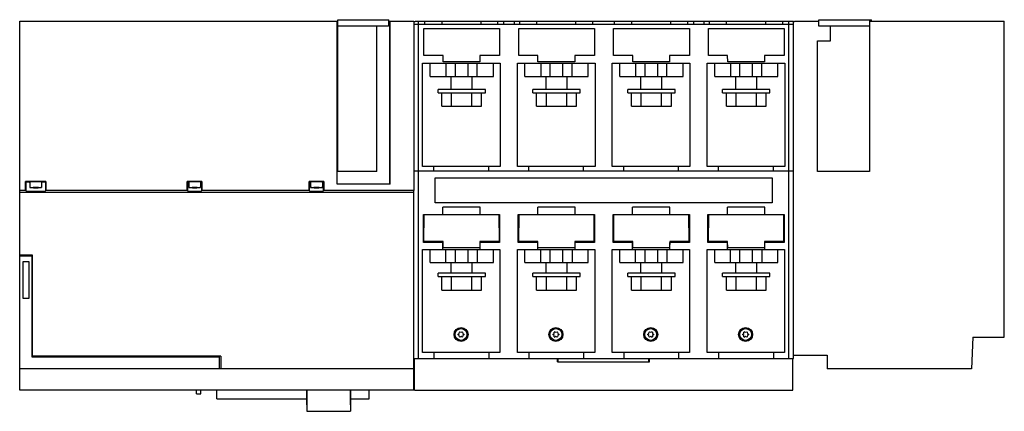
# Model space of a CAD drawing. Header units: millimetres. Extents: x 63 to 530, y 327 to 512.
import ezdxf

# ---------------------------------------------------------------- set-up
doc = ezdxf.new("R2010")
doc.units = ezdxf.units.MM
doc.header["$LTSCALE"] = 54.433295
doc.layers.get('0').update_dxf_attribs({"linetype": 'CONTINUOUS'})

msp = doc.modelspace()

# ---------------------------------------------------------------- linework, layer by layer
at = {"color": 7, "linetype": 'Continuous'}
for p, q in [((62.69, 336.77), (62.69, 511.77)), ((62.69, 511.77), (213.69, 511.77)), ((213.29, 434.42), (213.29, 511.77)), ((213.69, 440.47), (213.69, 512.47)), ((213.69, 512.47), (237.79, 512.47)), ((237.69, 509.47), (213.69, 509.47)), ((232.19, 440.47), (232.19, 509.47)), ((237.69, 512.47), (237.69, 509.47)), ((237.69, 511.77), (249.71, 511.77)), ((237.79, 511.77), (237.79, 512.47)), ((238.3, 434.42), (238.3, 511.77)), ((238.42, 434.42), (238.42, 511.77)), ((249.71, 511.77), (249.71, 431.42)), ((249.74, 511.57), (250.23, 511.57)), ((249.74, 510.27), (429.74, 510.27)), ((250.23, 511.57), (250.23, 511.77)), ((250.23, 511.77), (429.79, 511.77)), ((251.84, 510.27), (251.84, 511.77)), ((251.94, 351.77), (251.94, 510.27)), ((254.77, 511.77), (254.77, 510.27)), ((263.05, 510.27), (263.05, 511.77)), ((281.44, 511.77), (281.44, 510.27)), ((289.6, 510.27), (289.6, 511.77)), ((292.29, 511.77), (292.29, 510.27)), ((297.29, 511.77), (297.29, 510.27)), ((299.89, 510.27), (299.89, 511.77)), ((308.05, 510.27), (308.05, 511.77)), ((326.44, 511.77), (326.44, 510.27)), ((334.6, 510.27), (334.6, 511.77)), ((344.89, 510.27), (344.89, 511.77)), ((353.05, 510.27), (353.05, 511.77)), ((371.44, 511.77), (371.44, 510.27)), ((379.6, 510.27), (379.6, 511.77)), ((382.29, 511.77), (382.29, 510.27)), ((387.29, 511.77), (387.29, 510.27)), ((389.89, 510.27), (389.89, 511.77)), ((398.05, 510.27), (398.05, 511.77)), ((416.43, 511.77), (416.43, 510.27)), ((424.72, 510.27), (424.72, 511.77)), ((427.54, 351.77), (427.54, 510.27)), ((427.64, 510.27), (427.64, 511.77)), ((429.74, 511.57), (430.31, 511.57)), ((429.74, 351.77), (429.74, 511.57)), ((429.79, 511.77), (429.77, 511.57)), ((430.31, 511.77), (441.79, 511.77)), ((430.31, 511.77), (430.31, 511.57)), ((441.79, 512.47), (466.79, 512.47)), ((441.79, 509.47), (441.79, 512.47)), ((465.79, 509.47), (441.79, 509.47)), ((447.29, 502.47), (447.29, 509.47)), ((465.79, 512.47), (465.79, 440.47)), ((465.79, 511.77), (529.79, 511.77)), ((466.79, 511.77), (466.79, 512.47)), ((529.79, 361.77), (529.79, 511.77)), ((254.44, 495.47), (254.44, 508.27)), ((254.44, 508.27), (290.38, 508.27)), ((290.38, 508.27), (290.38, 495.47)), ((299.44, 495.47), (299.44, 508.27)), ((299.44, 508.27), (335.38, 508.27)), ((335.38, 508.27), (335.38, 495.47)), ((344.44, 495.47), (344.44, 508.27)), ((344.44, 508.27), (380.38, 508.27)), ((380.38, 508.27), (380.38, 495.47)), ((389.44, 495.47), (389.44, 508.27)), ((389.44, 508.27), (425.38, 508.27)), ((425.38, 508.27), (425.38, 495.47)), ((441.18, 502.47), (447.29, 502.47)), ((441.2, 440.47), (441.18, 502.47)), ((263.54, 495.47), (254.44, 495.47)), ((263.57, 492.47), (263.54, 495.47)), ((281.04, 495.47), (281.02, 492.47)), ((290.38, 495.47), (281.04, 495.47)), ((308.54, 495.47), (299.44, 495.47)), ((308.57, 492.47), (308.54, 495.47)), ((326.04, 495.47), (326.02, 492.47)), ((335.38, 495.47), (326.04, 495.47)), ((353.54, 495.47), (344.44, 495.47)), ((353.57, 492.47), (353.54, 495.47)), ((371.04, 495.47), (371.02, 492.47)), ((380.38, 495.47), (371.04, 495.47)), ((398.54, 495.47), (389.44, 495.47)), ((398.57, 492.47), (398.54, 495.47)), ((416.04, 495.47), (416.02, 492.47)), ((425.38, 495.47), (416.04, 495.47)), ((253.82, 442.76), (253.82, 491.77)), ((253.82, 491.77), (290.66, 491.77)), ((257.39, 485.47), (257.39, 491.77)), ((281.02, 492.47), (263.57, 492.47)), ((265.02, 485.47), (265.02, 491.77)), ((269.39, 485.47), (269.39, 491.77)), ((275.39, 485.47), (275.39, 491.77)), ((279.75, 485.47), (279.75, 491.77)), ((287.39, 485.47), (287.39, 491.77)), ((290.66, 491.77), (290.66, 442.76)), ((298.82, 442.76), (298.82, 491.77)), ((298.82, 491.77), (335.66, 491.77)), ((302.39, 485.47), (302.39, 491.77)), ((326.02, 492.47), (308.57, 492.47)), ((310.02, 485.47), (310.02, 491.77)), ((314.39, 485.47), (314.39, 491.77)), ((320.39, 485.47), (320.39, 491.77)), ((324.75, 485.47), (324.75, 491.77)), ((332.39, 485.47), (332.39, 491.77)), ((335.66, 491.77), (335.66, 442.76)), ((343.82, 442.76), (343.82, 491.77)), ((343.82, 491.77), (380.66, 491.77)), ((347.39, 485.47), (347.39, 491.77)), ((371.02, 492.47), (353.57, 492.47)), ((355.02, 485.47), (355.02, 491.77)), ((359.39, 485.47), (359.39, 491.77)), ((365.39, 485.47), (365.39, 491.77)), ((369.75, 485.47), (369.75, 491.77)), ((377.39, 485.47), (377.39, 491.77)), ((380.66, 491.77), (380.66, 442.76)), ((388.82, 491.77), (425.66, 491.77)), ((388.82, 442.76), (388.82, 491.77)), ((392.39, 485.47), (392.39, 491.77)), ((416.02, 492.47), (398.57, 492.47)), ((400.02, 485.47), (400.02, 491.77)), ((404.39, 485.47), (404.39, 491.77)), ((410.39, 485.47), (410.39, 491.77)), ((414.75, 485.47), (414.75, 491.77)), ((422.39, 485.47), (422.39, 491.77)), ((425.66, 491.77), (425.66, 442.76)), ((257.39, 485.47), (287.39, 485.47)), ((267.39, 479.42), (267.39, 485.47)), ((277.39, 479.42), (277.39, 485.47)), ((302.39, 485.47), (332.39, 485.47)), ((312.39, 479.42), (312.39, 485.47)), ((322.39, 479.42), (322.39, 485.47)), ((347.39, 485.47), (377.39, 485.47)), ((357.39, 479.42), (357.39, 485.47)), ((367.39, 479.42), (367.39, 485.47)), ((392.39, 485.47), (422.39, 485.47)), ((402.39, 479.42), (402.39, 485.47)), ((412.39, 479.42), (412.39, 485.47)), ((261.18, 477.82), (261.18, 479.42)), ((283.6, 479.42), (261.18, 479.42)), ((261.18, 477.82), (283.6, 477.82)), ((262.94, 471.42), (262.94, 477.82)), ((267.56, 471.42), (267.56, 477.82)), ((277.23, 471.42), (277.23, 477.82)), ((281.84, 471.42), (281.84, 477.82)), ((283.6, 477.82), (283.6, 479.42)), ((306.18, 477.82), (306.18, 479.42)), ((328.6, 479.42), (306.18, 479.42)), ((306.18, 477.82), (328.6, 477.82)), ((307.94, 471.42), (307.94, 477.82)), ((312.56, 471.42), (312.56, 477.82)), ((322.23, 471.42), (322.23, 477.82)), ((326.84, 471.42), (326.84, 477.82)), ((328.6, 477.82), (328.6, 479.42)), ((351.18, 477.82), (351.18, 479.42)), ((373.6, 479.42), (351.18, 479.42)), ((351.18, 477.82), (373.6, 477.82)), ((352.94, 471.42), (352.94, 477.82)), ((357.56, 471.42), (357.56, 477.82)), ((367.23, 471.42), (367.23, 477.82)), ((371.84, 471.42), (371.84, 477.82)), ((373.6, 477.82), (373.6, 479.42)), ((418.6, 479.42), (396.18, 479.42)), ((396.18, 477.82), (396.18, 479.42)), ((396.18, 477.82), (418.6, 477.82)), ((397.94, 471.42), (397.94, 477.82)), ((402.56, 471.42), (402.56, 477.82)), ((412.23, 471.42), (412.23, 477.82)), ((416.84, 471.42), (416.84, 477.82)), ((418.6, 477.82), (418.6, 479.42)), ((262.94, 471.42), (281.84, 471.42)), ((307.94, 471.42), (326.84, 471.42)), ((352.94, 471.42), (371.84, 471.42)), ((397.94, 471.42), (416.84, 471.42)), ((232.19, 440.47), (213.69, 440.47)), ((249.74, 440.7), (429.74, 440.7)), ((290.66, 442.76), (253.82, 442.76)), ((259.24, 440.7), (259.24, 442.76)), ((285.24, 440.7), (285.24, 442.76)), ((335.66, 442.76), (298.82, 442.76)), ((304.24, 440.7), (304.24, 442.76)), ((330.24, 440.7), (330.24, 442.76)), ((380.66, 442.76), (343.82, 442.76)), ((349.24, 440.7), (349.24, 442.76)), ((375.24, 440.7), (375.24, 442.76)), ((425.66, 442.76), (388.82, 442.76)), ((394.24, 440.7), (394.24, 442.76)), ((420.24, 440.7), (420.24, 442.76)), ((465.79, 440.47), (441.2, 440.47)), ((65.47, 431.42), (65.47, 435.66)), ((65.69, 435.43), (65.47, 435.66)), ((75.12, 435.66), (65.47, 435.66)), ((65.69, 431.2), (65.69, 435.43)), ((67.49, 435.43), (67.49, 432.83)), ((73.09, 435.43), (73.09, 432.83)), ((75.12, 435.66), (74.89, 435.43)), ((74.89, 435.43), (74.89, 431.2)), ((75.12, 435.66), (75.12, 431.42)), ((142.22, 431.42), (142.21, 435.66)), ((142.44, 435.43), (142.21, 435.66)), ((149.17, 435.66), (142.21, 435.66)), ((142.44, 431.2), (142.44, 435.43)), ((142.89, 435.43), (142.89, 432.83)), ((148.49, 435.43), (148.49, 432.83)), ((149.17, 435.66), (148.94, 435.43)), ((148.94, 435.43), (148.94, 431.2)), ((149.17, 435.66), (149.17, 431.42)), ((200.02, 431.42), (200.02, 435.66)), ((200.24, 435.43), (200.02, 435.66)), ((206.97, 435.66), (200.02, 435.66)), ((200.24, 431.2), (200.24, 435.43)), ((200.69, 435.43), (200.69, 432.83)), ((206.29, 435.43), (206.29, 432.83)), ((206.97, 435.66), (206.74, 435.43)), ((206.74, 435.43), (206.74, 431.2)), ((206.97, 435.66), (206.97, 431.42)), ((238.42, 434.42), (213.29, 434.42)), ((259.74, 425.52), (259.74, 437.52)), ((259.74, 437.52), (419.74, 437.52)), ((419.74, 437.52), (419.74, 425.52)), ((65.47, 431.42), (62.69, 431.42)), ((62.69, 430.72), (249.73, 430.72)), ((65.47, 431.42), (65.69, 431.2)), ((70.02, 432.87), (70.02, 432.79)), ((70.56, 432.79), (70.56, 432.87)), ((74.89, 431.2), (75.12, 431.42)), ((142.22, 431.42), (75.12, 431.42)), ((142.22, 431.42), (142.44, 431.2)), ((145.42, 432.87), (145.42, 432.79)), ((145.96, 432.79), (145.96, 432.87)), ((148.94, 431.2), (149.17, 431.42)), ((200.02, 431.42), (149.17, 431.42)), ((200.02, 431.42), (200.24, 431.2)), ((203.22, 432.87), (203.22, 432.79)), ((203.76, 432.79), (203.76, 432.87)), ((206.74, 431.2), (206.97, 431.42)), ((249.71, 431.42), (206.97, 431.42)), ((249.74, 336.77), (249.74, 431.42)), ((419.74, 425.52), (259.74, 425.52)), ((263.44, 420.02), (263.44, 423.52)), ((281.14, 423.52), (263.44, 423.52)), ((281.14, 420.02), (281.14, 423.52)), ((308.44, 420.02), (308.44, 423.52)), ((326.14, 423.52), (308.44, 423.52)), ((326.14, 420.02), (326.14, 423.52)), ((371.14, 423.52), (353.44, 423.52)), ((353.44, 420.02), (353.44, 423.52)), ((371.14, 420.02), (371.14, 423.52)), ((416.14, 423.52), (398.44, 423.52)), ((398.44, 420.02), (398.44, 423.52)), ((416.14, 420.02), (416.14, 423.52)), ((254.22, 406.78), (254.21, 420.01)), ((254.21, 420.01), (254.59, 420.01)), ((254.47, 407.22), (254.59, 420.02)), ((254.59, 420.02), (290.01, 420.02)), ((290.01, 420.02), (290.12, 407.22)), ((290.01, 420.01), (290.38, 420.01)), ((290.38, 420.01), (290.38, 406.78)), ((299.21, 420.01), (299.59, 420.01)), ((299.22, 406.78), (299.21, 420.01)), ((299.48, 407.22), (299.59, 420.02)), ((299.59, 420.02), (335.01, 420.02)), ((335.01, 420.02), (335.12, 407.22)), ((335.01, 420.01), (335.38, 420.01)), ((335.38, 420.01), (335.38, 406.78)), ((344.21, 420.01), (344.59, 420.01)), ((344.22, 406.78), (344.21, 420.01)), ((344.48, 407.22), (344.59, 420.02)), ((344.59, 420.02), (380.01, 420.02)), ((380.01, 420.02), (380.12, 407.22)), ((380.01, 420.01), (380.38, 420.01)), ((380.38, 420.01), (380.38, 406.78)), ((389.21, 420.01), (389.59, 420.01)), ((389.22, 406.78), (389.21, 420.01)), ((389.48, 407.22), (389.59, 420.02)), ((389.59, 420.02), (425.01, 420.02)), ((425.01, 420.02), (425.12, 407.22)), ((425.01, 420.01), (425.38, 420.01)), ((425.38, 420.01), (425.38, 406.78)), ((263.44, 406.78), (254.22, 406.78)), ((263.54, 407.22), (254.47, 407.22)), ((263.44, 403.52), (263.44, 406.78)), ((263.57, 404.22), (263.54, 407.22)), ((281.05, 407.22), (281.02, 404.22)), ((290.12, 407.22), (281.05, 407.22)), ((281.14, 403.52), (281.14, 406.78)), ((290.38, 406.78), (281.14, 406.78)), ((308.44, 406.78), (299.22, 406.78)), ((308.55, 407.22), (299.48, 407.22)), ((308.44, 403.52), (308.44, 406.78)), ((308.57, 404.22), (308.55, 407.22)), ((326.05, 407.22), (326.02, 404.22)), ((335.12, 407.22), (326.05, 407.22)), ((335.38, 406.78), (326.14, 406.78)), ((326.14, 403.52), (326.14, 406.78)), ((353.44, 406.78), (344.22, 406.78)), ((353.55, 407.22), (344.48, 407.22)), ((353.44, 403.52), (353.44, 406.78)), ((353.58, 404.22), (353.55, 407.22)), ((371.05, 407.22), (371.03, 404.22)), ((380.12, 407.22), (371.05, 407.22)), ((380.38, 406.78), (371.14, 406.78)), ((371.14, 403.52), (371.14, 406.78)), ((398.44, 406.78), (389.22, 406.78)), ((398.55, 407.22), (389.48, 407.22)), ((398.44, 403.52), (398.44, 406.78)), ((398.58, 404.22), (398.55, 407.22)), ((416.05, 407.22), (416.03, 404.22)), ((425.12, 407.22), (416.05, 407.22)), ((425.38, 406.78), (416.14, 406.78)), ((416.14, 403.52), (416.14, 406.78)), ((253.82, 354.5), (253.82, 403.52)), ((253.82, 403.52), (290.49, 403.52)), ((257.39, 397.22), (257.39, 403.52)), ((281.02, 404.22), (263.57, 404.22)), ((264.89, 397.22), (264.89, 403.52)), ((269.39, 397.22), (269.39, 403.52)), ((275.39, 397.22), (275.39, 403.52)), ((279.89, 397.22), (279.89, 403.52)), ((287.39, 397.22), (287.39, 403.52)), ((290.49, 403.52), (290.49, 354.5)), ((298.82, 403.52), (335.49, 403.52)), ((298.82, 354.5), (298.82, 403.52)), ((302.39, 397.22), (302.39, 403.52)), ((326.02, 404.22), (308.57, 404.22)), ((309.89, 397.22), (309.89, 403.52)), ((314.39, 397.22), (314.39, 403.52)), ((320.39, 397.22), (320.39, 403.52)), ((324.89, 397.22), (324.89, 403.52)), ((332.39, 397.22), (332.39, 403.52)), ((335.49, 403.52), (335.49, 354.5)), ((343.82, 403.52), (380.49, 403.52)), ((343.82, 354.5), (343.82, 403.52)), ((347.39, 397.22), (347.39, 403.52)), ((371.03, 404.22), (353.58, 404.22)), ((354.89, 397.22), (354.89, 403.52)), ((359.39, 397.22), (359.39, 403.52)), ((365.39, 397.22), (365.39, 403.52)), ((369.89, 397.22), (369.89, 403.52)), ((377.39, 397.22), (377.39, 403.52)), ((380.49, 403.52), (380.49, 354.5)), ((388.82, 403.52), (425.49, 403.52)), ((388.82, 354.5), (388.82, 403.52)), ((392.39, 397.22), (392.39, 403.52)), ((416.03, 404.22), (398.58, 404.22)), ((399.89, 397.22), (399.89, 403.52)), ((404.39, 397.22), (404.39, 403.52)), ((410.39, 397.22), (410.39, 403.52)), ((414.89, 397.22), (414.89, 403.52)), ((422.39, 397.22), (422.39, 403.52)), ((425.49, 403.52), (425.49, 354.5)), ((68.72, 400.77), (62.69, 400.77)), ((62.69, 400.47), (68.49, 400.47)), ((64.34, 380.12), (64.34, 397.82)), ((64.34, 397.82), (67.05, 397.82)), ((64.99, 400.47), (64.99, 400.77)), ((67.05, 397.82), (67.05, 380.12)), ((68.49, 400.47), (68.49, 352.57)), ((68.49, 397.86), (68.72, 397.86)), ((68.72, 352.77), (68.72, 400.77)), ((257.39, 397.22), (287.39, 397.22)), ((267.39, 392.22), (267.39, 397.22)), ((277.39, 392.22), (277.39, 397.22)), ((302.39, 397.22), (332.39, 397.22)), ((312.39, 392.22), (312.39, 397.22)), ((322.39, 392.22), (322.39, 397.22)), ((347.39, 397.22), (377.39, 397.22)), ((357.39, 392.22), (357.39, 397.22)), ((367.39, 392.22), (367.39, 397.22)), ((392.39, 397.22), (422.39, 397.22)), ((402.39, 392.22), (402.39, 397.22)), ((412.39, 392.22), (412.39, 397.22)), ((261.18, 390.62), (261.18, 392.22)), ((283.6, 392.22), (261.18, 392.22)), ((261.18, 390.62), (283.6, 390.62)), ((262.94, 384.22), (262.94, 390.62)), ((267.56, 384.22), (267.56, 390.62)), ((277.23, 384.22), (277.23, 390.62)), ((281.84, 384.22), (281.84, 390.62)), ((283.6, 390.62), (283.6, 392.22)), ((328.6, 392.22), (306.18, 392.22)), ((306.18, 390.62), (306.18, 392.22)), ((306.18, 390.62), (328.6, 390.62)), ((307.94, 384.22), (307.94, 390.62)), ((312.56, 384.22), (312.56, 390.62)), ((322.23, 384.22), (322.23, 390.62)), ((326.84, 384.22), (326.84, 390.62)), ((328.6, 390.62), (328.6, 392.22)), ((373.6, 392.22), (351.18, 392.22)), ((351.18, 390.62), (351.18, 392.22)), ((351.18, 390.62), (373.6, 390.62)), ((352.94, 384.22), (352.94, 390.62)), ((357.56, 384.22), (357.56, 390.62)), ((367.23, 384.22), (367.23, 390.62)), ((371.84, 384.22), (371.84, 390.62)), ((373.6, 390.62), (373.6, 392.22)), ((418.6, 392.22), (396.18, 392.22)), ((396.18, 390.62), (396.18, 392.22)), ((396.18, 390.62), (418.6, 390.62)), ((397.94, 384.22), (397.94, 390.62)), ((402.56, 384.22), (402.56, 390.62)), ((412.23, 384.22), (412.23, 390.62)), ((416.84, 384.22), (416.84, 390.62)), ((418.6, 390.62), (418.6, 392.22)), ((262.94, 384.22), (281.84, 384.22)), ((307.94, 384.22), (326.84, 384.22)), ((352.94, 384.22), (371.84, 384.22)), ((397.94, 384.22), (416.84, 384.22)), ((67.05, 380.12), (64.34, 380.12)), ((270.75, 363), (270.75, 363.25)), ((271.52, 364.33), (271.3, 364.2)), ((271.3, 362.04), (271.52, 361.92)), ((272.84, 364.2), (272.62, 364.33)), ((272.62, 361.92), (272.84, 362.04)), ((273.39, 363.25), (273.39, 363)), ((315.75, 363), (315.75, 363.25)), ((316.52, 364.33), (316.3, 364.2)), ((316.3, 362.04), (316.52, 361.92)), ((317.84, 364.2), (317.62, 364.33)), ((317.62, 361.92), (317.84, 362.04)), ((318.39, 363.25), (318.39, 363)), ((360.75, 363), (360.75, 363.25)), ((361.52, 364.33), (361.3, 364.2)), ((361.3, 362.04), (361.52, 361.92)), ((362.84, 364.2), (362.62, 364.33)), ((362.62, 361.92), (362.84, 362.04)), ((363.39, 363.25), (363.39, 363)), ((405.75, 363), (405.75, 363.25)), ((406.52, 364.33), (406.3, 364.2)), ((406.3, 362.04), (406.52, 361.92)), ((407.84, 364.2), (407.62, 364.33)), ((407.62, 361.92), (407.84, 362.04)), ((408.39, 363.25), (408.39, 363)), ((514.79, 361.77), (514.27, 346.77)), ((514.79, 361.77), (529.79, 361.77)), ((68.49, 352.57), (157.25, 352.57)), ((158.07, 352.77), (68.72, 352.77)), ((157.25, 352.57), (157.25, 346.77)), ((158.07, 352.77), (158.07, 346.77)), ((249.74, 351.77), (429.74, 351.77)), ((250.04, 336.77), (250.04, 351.77)), ((290.49, 354.5), (253.82, 354.5)), ((259.24, 354.5), (259.24, 351.77)), ((285.24, 354.5), (285.24, 351.77)), ((335.49, 354.5), (298.82, 354.5)), ((304.24, 354.5), (304.24, 351.77)), ((317.79, 350.17), (317.79, 351.77)), ((318.14, 350.17), (318.14, 351.77)), ((330.24, 354.5), (330.24, 351.77)), ((380.49, 354.5), (343.82, 354.5)), ((349.24, 354.5), (349.24, 351.77)), ((361.14, 350.17), (361.14, 351.77)), ((361.49, 350.17), (361.49, 351.77)), ((375.24, 354.5), (375.24, 351.77)), ((425.49, 354.5), (388.82, 354.5)), ((394.24, 354.5), (394.24, 351.77)), ((420.24, 354.5), (420.24, 351.77)), ((429.47, 336.77), (429.47, 351.77)), ((429.74, 353.27), (445.79, 353.27)), ((445.79, 353.27), (445.79, 346.77)), ((249.74, 346.77), (62.69, 346.77)), ((317.79, 350.17), (361.49, 350.17)), ((514.27, 346.77), (445.79, 346.77)), ((249.74, 336.77), (62.69, 336.77)), ((146.65, 334.97), (146.65, 336.77)), ((148.6, 334.97), (148.6, 336.77)), ((156.19, 332.67), (156.19, 336.77)), ((198.86, 329.67), (198.86, 336.77)), ((198.99, 336.67), (198.86, 336.67)), ((198.99, 336.67), (198.99, 326.67)), ((219.55, 336.67), (219.68, 336.67)), ((219.55, 336.67), (219.55, 326.67)), ((219.68, 329.67), (219.68, 336.77)), ((228.49, 332.67), (228.49, 336.77)), ((250.04, 336.77), (429.47, 336.77)), ((146.65, 334.97), (148.6, 334.97)), ((156.19, 332.67), (198.86, 332.67)), ((198.99, 335.67), (198.86, 335.67)), ((219.55, 335.67), (219.68, 335.67)), ((219.68, 332.67), (228.49, 332.67)), ((198.99, 329.67), (198.86, 329.67)), ((219.55, 329.67), (219.68, 329.67)), ((198.99, 326.67), (219.55, 326.67))]:
    msp.add_line(p, q, dxfattribs=at)
for centre, radius in [((272.07, 363.12), 3.32), ((272.07, 363.12), 2.8), ((317.07, 363.12), 3.32), ((317.07, 363.12), 2.8), ((362.07, 363.12), 3.32), ((362.07, 363.12), 2.8), ((407.07, 363.12), 3.32), ((407.07, 363.12), 2.8)]:
    msp.add_circle(centre, radius, dxfattribs=at)
for centre, radius, start, end in [((70.27, 359.48), 73.45, 89.9801, 90.8344), ((70.27, 506.18), 73.45, 269.1656, 270.0199), ((69.32, 425), 7.86, 89.4624, 90.3096), ((69.55, 419.37), 13.43, 89.4932, 90.6132), ((70.3, 356.57), 76.36, 89.174, 90.0033), ((70.32, 506.02), 73.29, 269.9794, 270.8433), ((145.67, 359.48), 73.45, 89.9801, 90.8344), ((145.67, 506.18), 73.45, 269.1656, 270.0199), ((144.72, 425), 7.86, 89.4624, 90.3096), ((144.95, 419.37), 13.43, 89.4932, 90.6132), ((145.72, 359.49), 73.44, 89.1651, 90.0199), ((145.72, 506.17), 73.44, 269.9801, 270.8348), ((146.44, 445.8), 12.94, 269.0525, 269.9974), ((203.47, 359.49), 73.43, 89.9801, 90.8352), ((203.47, 506.17), 73.43, 269.1649, 270.0199), ((202.52, 425), 7.86, 89.4624, 90.3155), ((202.75, 419.57), 13.23, 89.4745, 90.6078), ((203.52, 359.5), 73.43, 89.1644, 90.02), ((203.52, 506.16), 73.43, 269.98, 270.8356), ((204.24, 445.8), 12.94, 269.0525, 269.9974), ((270.37, 364.1), 0.932, 293.8523, 6.1477), ((270.37, 362.14), 0.932, 353.8523, 66.1477), ((272.07, 365.08), 0.932, 233.8523, 306.1477), ((272.07, 361.17), 0.932, 53.8523, 126.1026), ((273.76, 364.1), 0.932, 173.8523, 246.1477), ((273.76, 362.14), 0.932, 113.8523, 186.1477), ((315.37, 364.1), 0.932, 293.8523, 6.1477), ((315.37, 362.14), 0.932, 353.8523, 66.1477), ((317.07, 365.08), 0.932, 233.8523, 306.1477), ((317.07, 361.17), 0.932, 53.8523, 126.1026), ((318.76, 364.1), 0.932, 173.8523, 246.1477), ((318.76, 362.14), 0.932, 113.8523, 186.1477), ((360.37, 364.1), 0.932, 293.8523, 6.1477), ((360.37, 362.14), 0.932, 353.8523, 66.1477), ((362.07, 365.08), 0.932, 233.8523, 306.1477), ((362.07, 361.17), 0.932, 53.8523, 126.1026), ((363.76, 364.1), 0.932, 173.8523, 246.1477), ((363.76, 362.14), 0.932, 113.8523, 186.1477), ((405.37, 364.1), 0.932, 293.8523, 6.1477), ((405.37, 362.14), 0.932, 353.8523, 66.1477), ((407.07, 365.08), 0.932, 233.8523, 306.1477), ((407.07, 361.17), 0.932, 53.8523, 126.1026), ((408.76, 364.1), 0.932, 173.8523, 246.1477), ((408.76, 362.14), 0.932, 113.8523, 186.1477)]:
    msp.add_arc(centre, radius, start, end, dxfattribs=at)
for centre, major_axis, start_param, end_param in [((203.49, 435.43), (3.25, 0), 3.141518, 3.508577), ((203.49, 435.43), (3.25, 0), -0.369879, 0.000075), ((70.29, 431.2), (4.6, 0), 3.140598, 6.284183), ((145.69, 431.2), (3.25, 0), -3.141472, -0.00012), ((203.49, 431.2), (3.25, 0), 3.141518, 6.28326)]:
    msp.add_ellipse(centre, major_axis=major_axis, ratio=0.034878, start_param=start_param, end_param=end_param, dxfattribs=at)
for points, knots in [([(67.36, 435.3), (67.12, 435.31), (66.72, 435.33), (66.24, 435.35), (65.96, 435.37), (65.82, 435.39), (65.75, 435.4), (65.69, 435.42), (65.69, 435.43)], [0, 0, 0, 0, 0.419249, 0.734214, 0.847819, 0.930136, 0.980591, 1, 1, 1, 1]), ([(70.29, 435.53), (69.94, 435.53), (69.42, 435.52), (68.76, 435.51), (68.34, 435.5), (68, 435.48), (67.73, 435.48), (67.6, 435.45), (67.49, 435.45), (67.49, 435.43)], [0, 0, 0, 0, 0.381985, 0.554634, 0.705853, 0.829993, 0.922488, 0.979598, 1, 1, 1, 1]), ([(73.09, 435.43), (73.09, 435.45), (72.98, 435.45), (72.86, 435.48), (72.59, 435.48), (72.25, 435.5), (71.83, 435.51), (71.17, 435.52), (70.65, 435.53), (70.29, 435.53)], [0, 0, 0, 0, 0.020398, 0.077504, 0.169993, 0.294126, 0.445354, 0.618018, 1, 1, 1, 1]), ([(74.89, 435.43), (74.89, 435.42), (74.84, 435.4), (74.77, 435.39), (74.63, 435.37), (74.35, 435.35), (73.87, 435.33), (73.47, 435.31), (73.23, 435.3)], [0, 0, 0, 0, 0.019413, 0.069869, 0.152187, 0.265787, 0.580737, 1, 1, 1, 1]), ([(142.66, 435.39), (142.61, 435.39), (142.56, 435.41), (142.44, 435.41), (142.44, 435.43)], [0, 0, 0, 0, 0.735467, 1, 1, 1, 1]), ([(145.69, 435.53), (145.34, 435.53), (144.82, 435.52), (144.16, 435.51), (143.74, 435.5), (143.4, 435.48), (143.13, 435.48), (143, 435.45), (142.89, 435.45), (142.89, 435.43)], [0, 0, 0, 0, 0.381985, 0.554634, 0.705853, 0.829993, 0.922488, 0.979598, 1, 1, 1, 1]), ([(148.49, 435.43), (148.49, 435.45), (148.38, 435.45), (148.26, 435.48), (147.99, 435.48), (147.65, 435.5), (147.23, 435.51), (146.57, 435.52), (146.05, 435.53), (145.69, 435.53)], [0, 0, 0, 0, 0.020398, 0.077504, 0.169993, 0.294126, 0.445354, 0.618018, 1, 1, 1, 1]), ([(148.94, 435.43), (148.94, 435.41), (148.83, 435.41), (148.78, 435.39), (148.72, 435.39)], [0, 0, 0, 0, 0.264403, 1, 1, 1, 1]), ([(203.49, 435.53), (203.14, 435.53), (202.62, 435.52), (201.96, 435.51), (201.54, 435.5), (201.2, 435.48), (200.93, 435.48), (200.8, 435.45), (200.69, 435.45), (200.69, 435.43)], [0, 0, 0, 0, 0.381985, 0.554634, 0.705853, 0.829993, 0.922488, 0.979598, 1, 1, 1, 1]), ([(206.29, 435.43), (206.29, 435.45), (206.18, 435.45), (206.06, 435.48), (205.79, 435.48), (205.45, 435.5), (205.03, 435.51), (204.37, 435.52), (203.85, 435.53), (203.49, 435.53)], [0, 0, 0, 0, 0.020398, 0.077504, 0.169993, 0.294126, 0.445354, 0.618018, 1, 1, 1, 1]), ([(67.49, 432.83), (67.49, 432.84), (67.55, 432.85), (67.62, 432.86), (67.78, 432.87), (67.97, 432.89), (68.22, 432.9), (68.64, 432.91), (68.97, 432.92), (69.2, 432.92)], [0, 0, 0, 0, 0.019402, 0.071987, 0.157685, 0.274972, 0.421081, 0.59306, 1, 1, 1, 1]), ([(69.2, 432.74), (68.97, 432.74), (68.64, 432.75), (68.22, 432.76), (67.97, 432.77), (67.78, 432.79), (67.62, 432.8), (67.55, 432.81), (67.49, 432.82), (67.49, 432.83)], [0, 0, 0, 0, 0.406939, 0.578918, 0.725027, 0.842314, 0.928013, 0.980598, 1, 1, 1, 1]), ([(69.1, 432.85), (69.09, 432.85), (69.08, 432.85), (69.04, 432.85), (69.04, 432.85)], [0, 0, 0, 0, 0.735684, 1, 1, 1, 1]), ([(69.04, 432.85), (69.04, 432.84), (69.09, 432.85), (69.11, 432.84), (69.13, 432.84)], [0, 0, 0, 0, 0.262719, 1, 1, 1, 1]), ([(69.28, 432.86), (69.26, 432.86), (69.2, 432.86), (69.15, 432.85), (69.1, 432.85)], [0, 0, 0, 0, 0.288637, 1, 1, 1, 1]), ([(70.02, 432.87), (69.95, 432.86), (69.74, 432.86), (69.53, 432.85), (69.4, 432.86)], [0, 0, 0, 0, 0.382081, 1, 1, 1, 1]), ([(69.67, 432.8), (69.71, 432.8), (69.83, 432.8), (69.95, 432.8), (70.02, 432.79)], [0, 0, 0, 0, 0.350466, 1, 1, 1, 1]), ([(70.02, 432.79), (70.11, 432.77), (70.29, 432.78), (70.47, 432.77), (70.56, 432.79)], [0, 0, 0, 0, 0.499905, 1, 1, 1, 1]), ([(71.28, 432.86), (71.13, 432.85), (70.9, 432.86), (70.65, 432.85), (70.56, 432.87)], [0, 0, 0, 0, 0.621816, 1, 1, 1, 1]), ([(70.56, 432.79), (70.65, 432.8), (70.9, 432.79), (71.15, 432.8), (71.3, 432.8)], [0, 0, 0, 0, 0.373405, 1, 1, 1, 1]), ([(71.5, 432.85), (71.49, 432.85), (71.42, 432.86), (71.34, 432.86), (71.28, 432.86)], [0, 0, 0, 0, 0.178883, 1, 1, 1, 1]), ([(71.31, 432.83), (71.31, 432.84), (71.4, 432.82), (71.43, 432.84), (71.47, 432.84)], [0, 0, 0, 0, 0.264036, 1, 1, 1, 1]), ([(71.46, 432.82), (71.42, 432.82), (71.39, 432.83), (71.31, 432.82), (71.31, 432.83)], [0, 0, 0, 0, 0.73671, 1, 1, 1, 1]), ([(71.4, 432.92), (71.63, 432.92), (71.96, 432.91), (72.37, 432.9), (72.62, 432.89), (72.81, 432.87), (72.96, 432.86), (73.04, 432.85), (73.09, 432.84), (73.09, 432.83)], [0, 0, 0, 0, 0.407129, 0.579102, 0.725173, 0.842405, 0.928049, 0.980601, 1, 1, 1, 1]), ([(73.09, 432.83), (73.09, 432.82), (73.04, 432.81), (72.96, 432.8), (72.81, 432.79), (72.62, 432.77), (72.37, 432.76), (71.96, 432.75), (71.63, 432.74), (71.4, 432.74)], [0, 0, 0, 0, 0.019399, 0.071951, 0.157596, 0.274828, 0.420899, 0.592872, 1, 1, 1, 1]), ([(71.55, 432.85), (71.55, 432.85), (71.52, 432.85), (71.51, 432.85), (71.5, 432.85)], [0, 0, 0, 0, 0.260262, 1, 1, 1, 1]), ([(71.53, 432.84), (71.54, 432.84), (71.54, 432.84), (71.55, 432.84), (71.55, 432.85)], [0, 0, 0, 0, 0.738766, 1, 1, 1, 1]), ([(142.89, 432.83), (142.89, 432.84), (142.95, 432.85), (143.02, 432.86), (143.18, 432.87), (143.37, 432.89), (143.62, 432.9), (144.04, 432.91), (144.37, 432.92), (144.6, 432.92)], [0, 0, 0, 0, 0.019402, 0.071987, 0.157685, 0.274972, 0.421081, 0.59306, 1, 1, 1, 1]), ([(144.6, 432.74), (144.37, 432.74), (144.04, 432.75), (143.62, 432.76), (143.37, 432.77), (143.18, 432.79), (143.02, 432.8), (142.95, 432.81), (142.89, 432.82), (142.89, 432.83)], [0, 0, 0, 0, 0.406939, 0.578918, 0.725027, 0.842314, 0.928013, 0.980598, 1, 1, 1, 1]), ([(144.5, 432.85), (144.49, 432.85), (144.48, 432.85), (144.44, 432.85), (144.44, 432.85)], [0, 0, 0, 0, 0.735684, 1, 1, 1, 1]), ([(144.44, 432.85), (144.44, 432.84), (144.49, 432.85), (144.51, 432.84), (144.53, 432.84)], [0, 0, 0, 0, 0.262719, 1, 1, 1, 1]), ([(144.68, 432.86), (144.66, 432.86), (144.6, 432.86), (144.55, 432.85), (144.5, 432.85)], [0, 0, 0, 0, 0.288637, 1, 1, 1, 1]), ([(145.42, 432.87), (145.35, 432.86), (145.14, 432.86), (144.93, 432.85), (144.8, 432.86)], [0, 0, 0, 0, 0.380686, 1, 1, 1, 1]), ([(145.07, 432.8), (145.11, 432.8), (145.23, 432.8), (145.35, 432.8), (145.42, 432.79)], [0, 0, 0, 0, 0.350466, 1, 1, 1, 1]), ([(145.42, 432.79), (145.51, 432.77), (145.69, 432.78), (145.87, 432.77), (145.96, 432.79)], [0, 0, 0, 0, 0.499905, 1, 1, 1, 1]), ([(146.23, 432.86), (146.2, 432.86), (146.11, 432.86), (146.02, 432.86), (145.96, 432.87)], [0, 0, 0, 0, 0.345819, 1, 1, 1, 1]), ([(145.96, 432.79), (145.99, 432.79), (146.2, 432.8), (146.4, 432.8), (146.58, 432.8)], [0, 0, 0, 0, 0.132212, 1, 1, 1, 1]), ([(146.93, 432.85), (146.93, 432.85), (146.89, 432.85), (146.85, 432.86), (146.76, 432.86), (146.7, 432.86), (146.66, 432.86)], [0, 0, 0, 0, 0.077063, 0.28917, 0.610446, 1, 1, 1, 1]), ([(146.79, 432.92), (147.02, 432.92), (147.35, 432.91), (147.76, 432.9), (148.01, 432.89), (148.21, 432.87), (148.36, 432.86), (148.43, 432.85), (148.49, 432.84), (148.49, 432.83)], [0, 0, 0, 0, 0.406949, 0.578928, 0.725035, 0.842319, 0.928015, 0.980598, 1, 1, 1, 1]), ([(148.49, 432.83), (148.49, 432.82), (148.43, 432.81), (148.36, 432.8), (148.21, 432.79), (148.01, 432.77), (147.76, 432.76), (147.35, 432.75), (147.02, 432.74), (146.79, 432.74)], [0, 0, 0, 0, 0.019402, 0.071985, 0.157682, 0.274966, 0.421073, 0.593052, 1, 1, 1, 1]), ([(146.86, 432.84), (146.88, 432.84), (146.89, 432.85), (146.93, 432.84), (146.93, 432.85)], [0, 0, 0, 0, 0.738872, 1, 1, 1, 1]), ([(200.69, 432.83), (200.69, 432.84), (200.75, 432.85), (200.82, 432.86), (200.98, 432.87), (201.17, 432.89), (201.42, 432.9), (201.84, 432.91), (202.17, 432.92), (202.4, 432.92)], [0, 0, 0, 0, 0.019402, 0.071984, 0.157677, 0.274959, 0.421065, 0.593043, 1, 1, 1, 1]), ([(202.4, 432.74), (202.17, 432.74), (201.84, 432.75), (201.42, 432.76), (201.17, 432.77), (200.98, 432.79), (200.82, 432.8), (200.75, 432.81), (200.69, 432.82), (200.69, 432.83)], [0, 0, 0, 0, 0.406955, 0.578934, 0.72504, 0.842322, 0.928016, 0.980598, 1, 1, 1, 1]), ([(202.3, 432.85), (202.29, 432.85), (202.28, 432.85), (202.24, 432.85), (202.24, 432.85)], [0, 0, 0, 0, 0.735684, 1, 1, 1, 1]), ([(202.24, 432.85), (202.24, 432.84), (202.29, 432.85), (202.31, 432.84), (202.33, 432.84)], [0, 0, 0, 0, 0.262719, 1, 1, 1, 1]), ([(202.48, 432.86), (202.46, 432.86), (202.4, 432.86), (202.34, 432.85), (202.3, 432.85)], [0, 0, 0, 0, 0.288644, 1, 1, 1, 1]), ([(203.22, 432.87), (203.15, 432.86), (202.94, 432.86), (202.73, 432.85), (202.6, 432.86)], [0, 0, 0, 0, 0.380686, 1, 1, 1, 1]), ([(202.88, 432.8), (202.92, 432.8), (203.03, 432.8), (203.15, 432.8), (203.23, 432.79)], [0, 0, 0, 0, 0.353365, 1, 1, 1, 1]), ([(203.23, 432.79), (203.26, 432.78), (203.44, 432.78), (203.62, 432.78), (203.76, 432.79)], [0, 0, 0, 0, 0.213603, 1, 1, 1, 1]), ([(204.03, 432.86), (204, 432.86), (203.91, 432.86), (203.82, 432.86), (203.76, 432.87)], [0, 0, 0, 0, 0.345819, 1, 1, 1, 1]), ([(203.76, 432.79), (203.84, 432.8), (204.06, 432.8), (204.28, 432.8), (204.41, 432.8)], [0, 0, 0, 0, 0.374944, 1, 1, 1, 1]), ([(204.73, 432.85), (204.73, 432.85), (204.69, 432.85), (204.65, 432.86), (204.56, 432.86), (204.5, 432.86), (204.46, 432.86)], [0, 0, 0, 0, 0.077063, 0.28917, 0.610446, 1, 1, 1, 1]), ([(204.59, 432.92), (204.82, 432.92), (205.15, 432.91), (205.56, 432.9), (205.81, 432.89), (206.01, 432.87), (206.16, 432.86), (206.23, 432.85), (206.29, 432.84), (206.29, 432.83)], [0, 0, 0, 0, 0.406966, 0.578944, 0.725048, 0.842327, 0.928018, 0.980599, 1, 1, 1, 1]), ([(206.29, 432.83), (206.29, 432.82), (206.23, 432.81), (206.16, 432.8), (206.01, 432.79), (205.81, 432.77), (205.56, 432.76), (205.15, 432.75), (204.82, 432.74), (204.59, 432.74)], [0, 0, 0, 0, 0.019401, 0.071982, 0.157674, 0.274953, 0.421057, 0.593036, 1, 1, 1, 1]), ([(204.66, 432.84), (204.68, 432.84), (204.69, 432.85), (204.73, 432.84), (204.73, 432.85)], [0, 0, 0, 0, 0.738863, 1, 1, 1, 1])]:
    msp.add_open_spline(points, degree=3, knots=knots, dxfattribs=at)
for points in [[(71.47, 432.84), (71.49, 432.84), (71.51, 432.84), (71.53, 432.84)], [(146.66, 432.86), (146.59, 432.86), (146.51, 432.86), (146.44, 432.86)], [(204.46, 432.86), (204.39, 432.86), (204.31, 432.86), (204.24, 432.86)]]:
    msp.add_open_spline(points, degree=3, dxfattribs=at)

doc.saveas('drawing.dxf')
